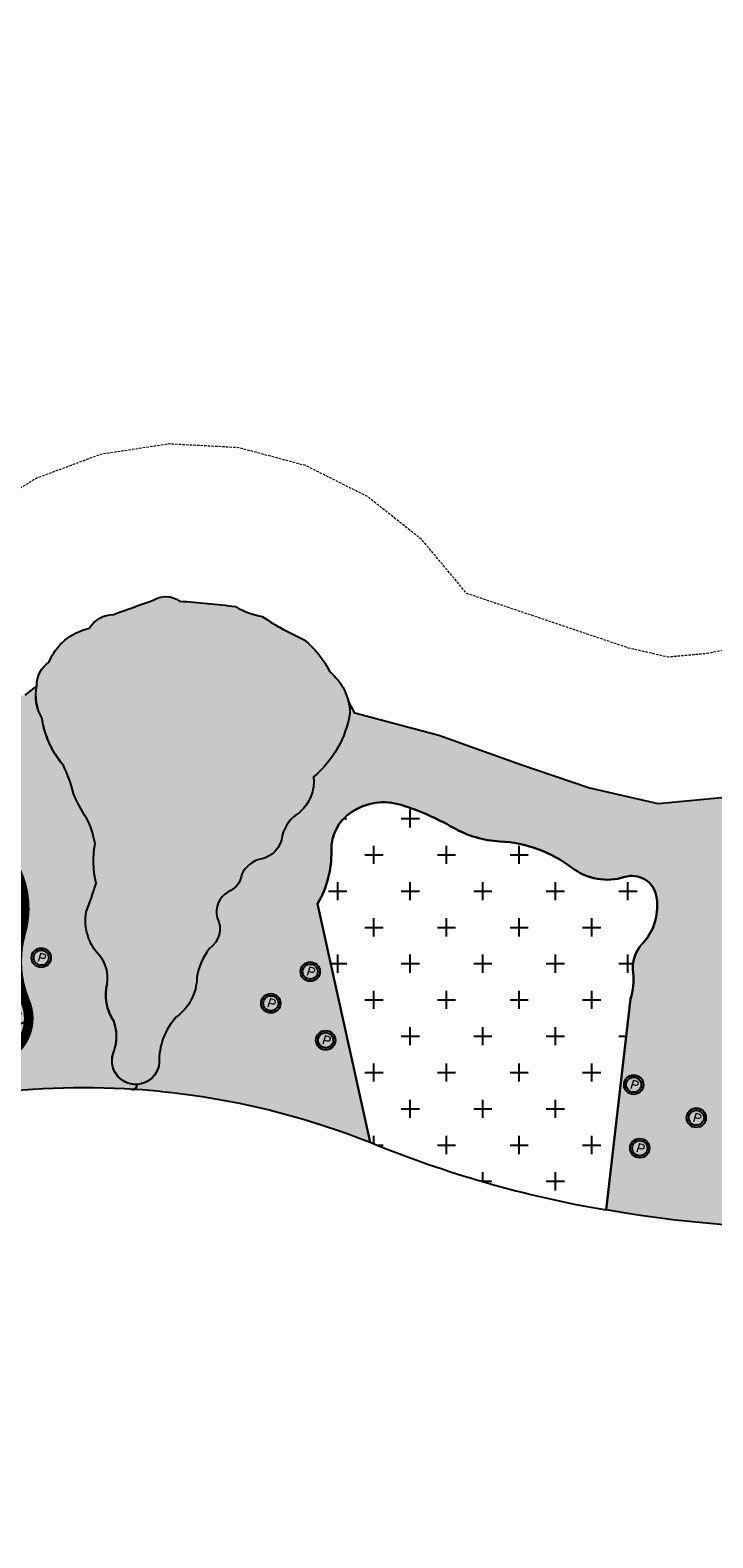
# Model space of a CAD drawing. Header units: feet. Extents: x 1609737 to 1611449, y 574802 to 575794.
# Tile 3 of 256: x 1609945 to 1610016, y 575089 to 575245. Entities that reach past the tile are written whole.
import ezdxf
from ezdxf.enums import TextEntityAlignment as Align

# ---------------------------------------------------------------- set-up
doc = ezdxf.new("R2010")
doc.units = ezdxf.units.FT
doc.header["$MEASUREMENT"] = 0
doc.linetypes.add('HIDDEN', pattern=[0.375, 0.25, -0.125])
for name, color, linetype in [('C-GROUTED-BLDR-HTCH', 51, 'Continuous'), ('C-GROUTED-BLDR-HTCH-SINGLE', 79, 'Continuous'), ('C-HTCH', 7, 'Continuous'), ('C-SHRUB-WELL', 4, 'Continuous'), ('C-THICKENED EDGE', 3, 'Continuous'), ('C-VOID FILLED RIPRAP', 23, 'Continuous'), ('V-SURV-FIGR', 170, 'Continuous')]:
    doc.layers.add(name, color=color, linetype=linetype)
doc.layers.add('C-SLOPE-LINE', color=1, linetype='HIDDEN', lineweight=20)
doc.styles.add('SHR', font='SIMPLEX', dxfattribs={"height": 0.75})

# ---------------------------------------------------------------- blocks, each defined once
blk = doc.blocks.new('_SHRUBWELL')
at = {"layer": 'C-SHRUB-WELL', "linetype": 'ByBlock', "lineweight": -2}
for radius in [0.08000000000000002, 0.0625]:
    blk.add_circle((0, 0), radius, dxfattribs=at)
at = {"layer": 'C-SHRUB-WELL', "linetype": 'ByBlock', "lineweight": -2, "style": 'SHR'}
blk.add_text('P', height=0.07500000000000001, rotation=342.7900000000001, dxfattribs=at).set_placement((-0.004515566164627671, -0.03891056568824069), align=Align.CENTER)

msp = doc.modelspace()

# ---------------------------------------------------------------- hatches: boundary and pattern name
at = {"layer": 'C-GROUTED-BLDR-HTCH'}
h = msp.add_hatch(color=256, dxfattribs=at)
h.dxf.hatch_style = 1
edge = h.paths.add_edge_path()
edge.add_arc((1609956.308053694, 575138.7111822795), 2.443395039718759, 162.4100816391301, 355.0355365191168, ccw=False)
edge.add_arc((1609949.839254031, 575141.2067582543), 4.497150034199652, 336.9999972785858, 380.766572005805)
edge.add_arc((1609958.185388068, 575145.5337941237), 4.96143134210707, 166.5981100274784, 213.4186377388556, ccw=False)
edge.add_arc((1609949.894622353, 575147.3033352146), 3.519409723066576, 349.8604228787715, 400.4844710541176)
edge.add_arc((1609956.426405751, 575153.2406242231), 5.310413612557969, 170.6457725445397, 223.4538057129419, ccw=False)
edge.add_arc((1609917.412602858, 575167.6173349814), 36.3771901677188, 338.1927908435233, 343.102668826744)
edge.add_arc((1609961.508691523, 575159.3440405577), 9.569907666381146, 169.1483459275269, 193.9064952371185, ccw=False)
edge.add_arc((1609943.113036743, 575159.6445022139), 9.121266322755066, 9.473194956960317, 27.04257486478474)
edge.add_arc((1609962.756904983, 575171.538300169), 13.88234456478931, 201.982103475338, 213.9198030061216, ccw=False)
edge.add_arc((1609936.240442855, 575163.0681008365), 14.03063977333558, 13.49334121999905, 26.12127034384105)
edge.add_arc((1609956.446738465, 575175.6135311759), 9.921951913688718, 188.7393497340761, 219.9278022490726, ccw=False)
edge.add_arc((1609950.928280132, 575176.5407438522), 4.931278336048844, 169.233602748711, 209.586449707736, ccw=False)
edge.add_arc((1609948.972399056, 575177.524410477), 2.889267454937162, 124.18809774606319, 181.239074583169, ccw=False)
edge.add_arc((1609952.713468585, 575177.7647966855), 5.779235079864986, 101.96048469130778, 158.163840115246, ccw=False)
edge.add_arc((1609954.082440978, 575181.845301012), 3.010453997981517, 90.69442439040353, 148.4930788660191, ccw=False)
edge.add_arc((1609999.158219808, 575064.4095333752), 128.6170885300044, 108.6377273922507, 110.53311008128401, ccw=False)
edge.add_arc((1609959.415146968, 575184.2673473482), 2.430932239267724, 53.715388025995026, 124.04102179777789, ccw=False)
edge.add_arc((1609956.203338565, 575108.998999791), 77.36778152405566, 82.2587912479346, 86.55398551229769, ccw=False)
edge.add_arc((1609970.847065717, 575192.8100754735), 8.302274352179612, 239.4306946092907, 259.9644657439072)
edge.add_arc((1609985.477489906, 575208.5724141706), 28.83545487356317, 236.1135591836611, 245.9660208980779)
edge.add_arc((1609967.180989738, 575174.3136886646), 10.28160536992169, 26.531338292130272, 50.40938805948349, ccw=False)
edge.add_arc((1609972.814085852, 575174.5276566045), 5.646908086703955, 1.630501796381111, 50.84262027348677, ccw=False)
edge.add_arc((1609967.766701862, 575176.3821980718), 10.82534832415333, 309.71687676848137, 350.99781368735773, ccw=False)
edge.add_arc((1609970.516160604, 575167.566070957), 4.196483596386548, -49.24936053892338, 6.693666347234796, ccw=False)
edge.add_arc((1609975.385939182, 575160.9142353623), 4.074168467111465, 121.5280488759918, 165.0392095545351)
edge.add_arc((1609968.804511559, 575162.193702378), 2.655142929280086, 278.5658661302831, 355.0806409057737, ccw=False)
edge.add_arc((1609970.001746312, 575156.6232911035), 3.052076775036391, 105.2299528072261, 153.2196961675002)
edge.add_arc((1609965.051236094, 575158.2599467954), 2.241103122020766, 291.3429840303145, 353.2997878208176, ccw=False)
edge.add_arc((1609967.053609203, 575154.0989181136), 2.389189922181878, 119.7822659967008, 194.4706527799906)
edge.add_arc((1609962.459703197, 575152.3695550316), 2.546160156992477, -55.22460753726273, 26.405782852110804, ccw=False)
edge.add_arc((1609968.755603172, 575146.4572220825), 6.169331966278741, 141.7318381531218, 172.1158271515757)
edge.add_arc((1609957.453359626, 575147.4371641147), 5.192949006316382, 306.3271046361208, 358.5247949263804, ccw=False)
edge.add_arc((1609965.367156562, 575138.7217405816), 6.628592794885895, 136.8693286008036, 181.9193060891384)
at = {"layer": 'C-GROUTED-BLDR-HTCH-SINGLE'}
h = msp.add_hatch(color=256, dxfattribs=at)
h.dxf.hatch_style = 1
edge = h.paths.add_edge_path()
edge.add_line((1609771.547299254, 575192.4379567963), (1609770.475383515, 575189.4370114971))
edge.add_arc((1609770.375622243, 575047.2794986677), 142.1575478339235, 74.077209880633, 89.95979179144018, ccw=False)
edge.add_arc((1609817.919768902, 575184.7777684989), 8.58130109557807, 137.3557169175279, 185.3155946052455, ccw=False)
edge.add_arc((1609807.155391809, 575194.6914860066), 6.052687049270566, 317.355716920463, 402.5084525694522)
edge.add_arc((1609770.954283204, 575062.0538934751), 142.6459220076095, 70.89121750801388, 73.43741077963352, ccw=False)
edge.add_arc((1609761.154405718, 574991.3789357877), 213.0870204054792, 56.495711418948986, 74.62502247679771, ccw=False)
edge.add_arc((1609906.463763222, 575212.1534616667), 51.22009433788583, 237.2810024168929, 293.0881944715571)
edge.add_arc((1609930.098655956, 575144.5650749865), 20.77627687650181, 92.23924920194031, 99.8356470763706, ccw=False)
edge.add_arc((1609929.543969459, 575149.8095887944), 15.51802778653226, 79.36021492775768, 90.94927639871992, ccw=False)
edge.add_arc((1609931.261017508, 575148.7545718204), 16.34661763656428, 48.48694528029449, 85.972514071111, ccw=False)
edge.add_arc((1609935.738561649, 575154.4745073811), 9.106383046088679, -16.222864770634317, 45.72808527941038, ccw=False)
edge.add_arc((1609954.645716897, 575148.9732879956), 10.58483160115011, 163.7771352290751, 203.0605298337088)
edge.add_arc((1609940.829767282, 575143.0915319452), 4.431010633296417, -43.234732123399, 23.060529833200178, ccw=False)
edge.add_arc((1609930.147377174, 575153.1351568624), 19.09347495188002, 298.7706688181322, 316.76526787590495, ccw=False)
edge.add_arc((1609926.714092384, 575159.387858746), 26.22675787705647, 279.314446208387, 298.7706688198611, ccw=False)
edge.add_arc((1609950.739764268, 575052.9438897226), 82.95588657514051, 97.83407589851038, 103.7950554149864, ccw=False)
edge.add_arc((1609950.94183369, 575055.9577813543), 79.99999999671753, 86.23735881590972, 98.27167046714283, ccw=False)
edge.add_arc((1609950.941833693, 575055.9577813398), 80.00000001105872, 68.28886940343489, 86.23735881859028, ccw=False)
edge.add_line((1609980.536013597, 575130.2826393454), (1609975.108568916, 575154.9248716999))
edge.add_arc((1609966.152179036, 575160.1861219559), 10.38738051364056, 329.568754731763, 361.388756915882)
edge.add_arc((1609981.187493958, 575160.5506250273), 4.652352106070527, 123.76370570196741, 181.3887569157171, ccw=False)
edge.add_arc((1609981.951441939, 575159.4078879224), 6.026930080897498, 72.48539185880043, 123.7637057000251, ccw=False)
edge.add_arc((1609975.496708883, 575138.9542752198), 27.47486358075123, 60.20263590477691, 72.48539186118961, ccw=False)
edge.add_arc((1609994.46083577, 575172.0710401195), 10.68739822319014, 240.2026359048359, 267.2306542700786)
edge.add_arc((1609993.301328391, 575148.1003471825), 13.31132210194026, 52.55565671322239, 87.23065427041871, ccw=False)
edge.add_arc((1610005.044589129, 575163.4352830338), 6.003553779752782, 232.555656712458, 287.5302384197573)
edge.add_arc((1610007.616386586, 575155.2935688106), 2.534692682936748, 11.469864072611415, 107.5302384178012, ccw=False)
edge.add_arc((1610004.594824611, 575154.6804799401), 5.617826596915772, -43.09569590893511, 11.469864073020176, ccw=False)
edge.add_arc((1610011.437541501, 575148.2781428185), 3.753016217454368, 136.9043040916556, 187.2635755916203)
edge.add_arc((1610001.589951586, 575147.0230000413), 6.174239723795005, -17.998828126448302, 7.263575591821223, ccw=False)
edge.add_line((1610007.462041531, 575145.115175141), (1610004.939334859, 575123.3375313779))
edge.add_arc((1610026.776919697, 575246.4152299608), 125.0000000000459, 259.9387600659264, 286.2953131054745)
edge.add_arc((1610026.776919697, 575246.4152299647), 125.0000000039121, 286.2953131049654, 288.43703693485)
edge.add_arc((1610091.610699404, 575051.9375165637), 79.99999999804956, 83.8394339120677, 108.43703693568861, ccw=False)
edge.add_arc((1610088.262056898, 575033.8866939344), 98.31579742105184, 75.95276703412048, 83.02808300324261, ccw=False)
edge.add_arc((1610099.913473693, 575081.6755731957), 49.12884105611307, 25.508451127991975, 75.60708648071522, ccw=False)
edge.add_arc((1610179.171950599, 575119.6832345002), 38.77181497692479, 205.7604657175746, 231.3413494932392)
edge.add_arc((1610149.72690751, 575096.256344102), 8.614784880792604, 307.3387572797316, 375.5456650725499)
edge.add_arc((1610168.684049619, 575100.6644145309), 10.86229245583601, 126.04960807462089, 191.143133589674, ccw=False)
edge.add_arc((1610158.420544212, 575117.3576825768), 8.807409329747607, 296.0744996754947, 364.1617587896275)
edge.add_arc((1610179.745456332, 575116.12637358), 12.67945350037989, 125.5537869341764, 171.5167107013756, ccw=False)
edge.add_line((1610172.372773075, 575126.4419968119), (1610175.013339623, 575129.8363437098))
edge.add_arc((1610168.591903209, 575131.6758920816), 6.679729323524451, 344.0145849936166, 395.9949619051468)
edge.add_arc((1610186.785751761, 575145.3635164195), 16.08927594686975, 192.2894912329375, 217.3534646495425, ccw=False)
edge.add_arc((1610179.367021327, 575140.6797243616), 8.396802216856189, 110.1863368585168, 171.3754865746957, ccw=False)
edge.add_arc((1610096.789116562, 575083.7757440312), 102.6940175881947, 30.94125674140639, 39.11321480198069, ccw=False)
edge.add_arc((1610202.023149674, 575146.859975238), 19.99999999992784, 210.9412567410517, 263.7660297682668)
edge.add_arc((1610198.470527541, 575061.0641788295), 65.92852349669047, 74.33330757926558, 88.79987475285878, ccw=False)
edge.add_arc((1610208.078382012, 575119.5587919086), 9.592337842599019, 31.30831780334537, 54.02433894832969)
edge.add_arc((1610219.774352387, 575130.939955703), 7.058964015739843, 176.8732166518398, 210.8369821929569, ccw=False)
edge.add_arc((1610205.543392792, 575162.7149429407), 32.20120265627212, 260.30991658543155, 282.888285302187, ccw=False)
edge.add_arc((1610202.023149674, 575146.8599752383), 16.00000000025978, 210.9412567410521, 263.1806682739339, ccw=False)
edge.add_arc((1610096.789116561, 575083.7757440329), 106.6940175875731, 30.94125674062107, 39.11321480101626)
edge.add_arc((1610136.394692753, 575113.6842021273), 57.12384032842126, 40.89822601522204, 92.18208793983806)
edge.add_line((1610134.219678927, 575170.7666201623), (1610134.086392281, 575157.9778931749))
edge.add_arc((1610137.763040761, 575184.7426931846), 27.01614820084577, 232.1569634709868, 262.17830129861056, ccw=False)
edge.add_arc((1610105.374480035, 575145.8374817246), 23.63931005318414, 48.01187907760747, 64.75300167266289)
edge.add_arc((1610104.229873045, 575132.690534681), 36.30766238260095, 71.98740091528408, 79.98517251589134)
edge.add_arc((1610104.229873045, 575132.6905346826), 36.30766238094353, 79.98517251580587, 112.0803184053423)
edge.add_line((1610090.581605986, 575166.3353136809), (1610090.66430032, 575183.1606176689))
edge.add_arc((1610184.609739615, 575187.3512952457), 94.03886081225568, 179.7872773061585, 182.5541321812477, ccw=False)
edge.add_arc((1610097.876618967, 575035.873289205), 152.0027833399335, 92.75463527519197, 94.61890377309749)
edge.add_line((1610085.636170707, 575187.3824228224), (1610081.673304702, 575186.8461640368))
edge.add_line((1610081.673304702, 575186.8461640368), (1610077.422812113, 575186.2709833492))
edge.add_line((1610077.422812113, 575186.2709833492), (1610069.019517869, 575184.5462439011))
edge.add_line((1610069.019517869, 575184.5462439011), (1610060.752676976, 575182.2550821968))
edge.add_line((1610060.752676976, 575182.2550821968), (1610052.660422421, 575179.408066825))
edge.add_line((1610052.660422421, 575179.408066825), (1610048.720252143, 575177.7131986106))
edge.add_line((1610048.720252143, 575177.7131986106), (1610044.780081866, 575176.0183303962))
edge.add_line((1610044.780081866, 575176.0183303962), (1610038.417876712, 575172.4425624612))
edge.add_line((1610038.417876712, 575172.4425624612), (1610031.716173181, 575169.5527630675))
edge.add_line((1610031.716173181, 575169.5527630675), (1610024.748678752, 575167.3807151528))
edge.add_line((1610024.748678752, 575167.3807151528), (1610017.592024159, 575165.9503075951))
edge.add_line((1610017.592024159, 575165.9503075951), (1610010.324920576, 575165.277272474))
edge.add_line((1610010.324920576, 575165.277272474), (1610003.113557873, 575166.9387490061))
edge.add_line((1610003.113557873, 575166.9387490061), (1609996.105834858, 575169.3169993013))
edge.add_line((1609996.105834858, 575169.3169993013), (1609987.652350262, 575172.3438308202))
edge.add_line((1609987.652350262, 575172.3438308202), (1609978.972677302, 575174.6430455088))
edge.add_line((1609978.972677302, 575174.6430455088), (1609978.278894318, 575175.9501330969))
edge.add_arc((1609972.814085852, 575174.5276566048), 5.646908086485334, 1.6305017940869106, 14.590186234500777, ccw=False)
edge.add_arc((1609967.766701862, 575176.3821980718), 10.82534832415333, 309.71687676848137, 350.99781368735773, ccw=False)
edge.add_arc((1609970.516160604, 575167.566070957), 4.196483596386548, -49.24936053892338, 6.693666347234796, ccw=False)
edge.add_arc((1609975.385939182, 575160.9142353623), 4.074168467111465, 121.5280488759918, 165.0392095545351)
edge.add_arc((1609968.804511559, 575162.193702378), 2.655142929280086, 278.5658661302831, 355.0806409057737, ccw=False)
edge.add_arc((1609970.001746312, 575156.6232911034), 3.052076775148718, 105.229952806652, 153.2196961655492)
edge.add_arc((1609965.051236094, 575158.2599467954), 2.241103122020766, 291.3429840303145, 353.2997878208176, ccw=False)
edge.add_arc((1609967.053609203, 575154.0989181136), 2.389189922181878, 119.7822659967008, 194.4706527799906)
edge.add_arc((1609962.459703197, 575152.3695550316), 2.546160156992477, -55.22460753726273, 26.405782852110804, ccw=False)
edge.add_arc((1609968.755603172, 575146.4572220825), 6.169331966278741, 141.7318381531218, 172.1158271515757)
edge.add_arc((1609957.453359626, 575147.4371641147), 5.192949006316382, 306.3271046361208, 358.5247949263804, ccw=False)
edge.add_arc((1609965.367156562, 575138.7217405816), 6.628592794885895, 136.8693286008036, 181.9193060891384)
edge.add_arc((1609956.308053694, 575138.7111822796), 2.44339503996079, 272.5847424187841, 355.0355365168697, ccw=False)
edge.add_arc((1609956.308053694, 575138.7111822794), 2.443395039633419, 155.3980299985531, 272.5847424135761, ccw=False)
edge.add_arc((1609949.839254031, 575141.2067582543), 4.497150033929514, 340.8081143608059, 380.7665720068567)
edge.add_arc((1609958.185388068, 575145.5337941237), 4.96143134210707, 166.5981100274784, 213.4186377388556, ccw=False)
edge.add_arc((1609949.894622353, 575147.3033352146), 3.519409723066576, 349.8604228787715, 400.4844710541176)
edge.add_arc((1609956.426405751, 575153.2406242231), 5.310413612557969, 170.6457725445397, 223.4538057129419, ccw=False)
edge.add_arc((1609917.412602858, 575167.6173349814), 36.3771901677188, 338.1927908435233, 343.102668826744)
edge.add_arc((1609961.508691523, 575159.3440405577), 9.569907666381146, 169.1483459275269, 193.9064952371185, ccw=False)
edge.add_arc((1609943.113036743, 575159.6445022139), 9.121266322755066, 9.473194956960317, 27.04257486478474)
edge.add_arc((1609962.756904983, 575171.538300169), 13.88234456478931, 201.982103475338, 213.9198030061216, ccw=False)
edge.add_arc((1609936.231434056, 575163.0648561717), 14.04015702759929, 13.49763859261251, 26.11697297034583)
edge.add_arc((1609956.029693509, 575175.4249338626), 9.48189189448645, 187.995828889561, 220.6713230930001, ccw=False)
edge.add_arc((1609950.621828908, 575176.4899560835), 4.64094588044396, 167.9107603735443, 210.909292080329, ccw=False)
edge.add_line((1609946.083807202, 575177.4619322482), (1609944.847945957, 575176.4979326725))
edge.add_line((1609944.847945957, 575176.4979326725), (1609937.900164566, 575175.5112708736))
edge.add_line((1609937.900164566, 575175.5112708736), (1609931.033064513, 575174.0662433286))
edge.add_line((1609931.033064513, 575174.0662433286), (1609924.276851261, 575172.1692061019))
edge.add_line((1609924.276851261, 575172.1692061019), (1609919.230805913, 575170.3300863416))
edge.add_line((1609919.230805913, 575170.3300863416), (1609913.995355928, 575169.1321720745))
edge.add_line((1609913.995355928, 575169.1321720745), (1609908.651636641, 575168.5940277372))
edge.add_line((1609908.651636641, 575168.5940277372), (1609903.282461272, 575168.7239931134))
edge.add_line((1609903.282461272, 575168.7239931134), (1609897.97103754, 575169.5200540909))
edge.add_line((1609897.97103754, 575169.5200540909), (1609892.79967817, 575170.9698738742))
edge.add_line((1609892.79967817, 575170.9698738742), (1609887.848525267, 575173.0509841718))
edge.add_line((1609887.848525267, 575173.0509841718), (1609883.19430833, 575175.731133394))
edge.add_line((1609883.19430833, 575175.731133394), (1609873.343295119, 575181.8864781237))
edge.add_line((1609873.343295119, 575181.8864781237), (1609863.182586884, 575187.5159308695))
edge.add_line((1609863.182586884, 575187.5159308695), (1609852.740232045, 575192.6039516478))
edge.add_line((1609852.740232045, 575192.6039516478), (1609842.045056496, 575197.1364950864))
edge.add_line((1609842.045056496, 575197.1364950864), (1609831.126584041, 575201.1010491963))
edge.add_line((1609831.126584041, 575201.1010491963), (1609820.014954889, 575204.4866699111))
edge.add_line((1609820.014954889, 575204.4866699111), (1609810.371598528, 575207.4395195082))
edge.add_arc((1609759.981962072, 574993.7877762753), 219.5135140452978, 76.72933722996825, 80.82501654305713)
edge.add_arc((1609783.640041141, 575059.3662611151), 151.5516815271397, 85.70749324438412, 93.15956510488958)
edge.add_line((1609775.28698689, 575210.6875704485), (1609771.547299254, 575192.4379567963))
at = {"layer": 'C-HTCH'}
h = msp.add_hatch(dxfattribs=at)
h.set_pattern_fill('CROSS', color=256, scale=0.75)
h.set_pattern_definition([(0, (0, 0), (3.75, 3.75), [1.875, -5.625]), (90, (0.9375, -0.9375), (-3.75, 3.75), [1.875, -5.625])])
edge = h.paths.add_edge_path()
edge.add_arc((1610001.589951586, 575147.0230000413), 6.17423972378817, 342.0011718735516, 367.2635755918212)
edge.add_arc((1610011.437541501, 575148.2781428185), 3.753016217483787, 136.9043040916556, 187.2635755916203, ccw=False)
edge.add_arc((1610004.594824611, 575154.6804799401), 5.617826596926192, 316.9043040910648, 371.4698640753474)
edge.add_arc((1610007.616386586, 575155.2935688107), 2.534692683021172, 11.46986407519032, 107.5302384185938)
edge.add_arc((1610005.044589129, 575163.4352830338), 6.003553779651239, 232.55565671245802, 287.5302384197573, ccw=False)
edge.add_arc((1609993.301328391, 575148.1003471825), 13.31132210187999, 52.55565671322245, 87.23065427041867)
edge.add_arc((1609994.46083577, 575172.0710401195), 10.68739822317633, 240.20263590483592, 267.2306542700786, ccw=False)
edge.add_arc((1609975.496708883, 575138.9542752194), 27.47486358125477, 60.20263590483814, 72.48539186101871)
edge.add_arc((1609981.951441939, 575159.4078879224), 6.026930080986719, 72.48539186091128, 123.7637057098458)
edge.add_arc((1609981.187493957, 575160.5506250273), 4.652352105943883, 123.7637057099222, 181.3887569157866)
edge.add_arc((1609966.152179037, 575160.1861219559), 10.38738051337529, -30.43124526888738, 1.3887569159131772, ccw=False)
edge.add_line((1609975.108568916, 575154.9248716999), (1609980.536013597, 575130.2826393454))
edge.add_arc((1610024.595805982, 575237.9245020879), 116.3100852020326, 247.7398127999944, 260.2674402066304)
edge.add_line((1610004.93364382, 575123.2884026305), (1610007.462041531, 575145.115175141))
at = {"layer": 'C-VOID FILLED RIPRAP'}
h = msp.add_hatch(dxfattribs=at)
h.set_pattern_fill('GRAVEL', color=256, scale=0.75)
h.set_pattern_definition([(228.012787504, (10.8, 15), (-120.0000000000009, -135.0000000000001), [2.01804, -199.7863207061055]), (184.969740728, (9.450000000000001, 13.5), (179.9999999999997, 15.00000000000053), [3.46302, -342.8388714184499]), (132.510447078, (6.000000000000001, 13.2), (150.0000000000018, -164.999999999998), [2.44182, -241.7404889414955]), (267.273689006, (0.15, 9.450000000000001), (15.00000000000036, 300.0000000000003), [3.153569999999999, -312.203370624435]), (292.833654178, (0, 6.3), (-74.99999999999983, 180.0000000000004), [3.092325, -306.1405969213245]), (357.273689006, (1.2, 3.45), (-300.0000000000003, 15.00000000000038), [3.153569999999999, -312.203370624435]), (37.6942404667, (4.35, 3.3), (-195, -149.9999999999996), [4.170434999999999, -412.87272823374]), (72.2553283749, (7.65, 5.85), (105.0000000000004, 330.0000000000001), [3.93732, -389.7948224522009]), (121.429565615, (8.85, 9.6), (-120.0000000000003, 194.9999999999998), [3.16425, -313.261096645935]), (175.236358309, (7.199999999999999, 12.3), (164.9999999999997, -15.00000000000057), [3.61248, -177.0114386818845]), (222.397437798, (3.6, 12.6), (-179.9999999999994, -164.9999999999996), [4.671720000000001, -462.5006250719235]), (138.814074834, (15, 9.299999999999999), (-105.0000000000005, 90), [1.594515, -157.8576721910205]), (171.46923439, (13.8, 10.35), (195, -29.99999999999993), [3.033554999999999, -300.322671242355]), (225, (10.8, 10.8), (-1.665334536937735e-15, -14.99999999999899), [2.121315, -19.0918884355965]), (203.198590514, (9.75, 12.6), (74.99999999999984, 29.99999999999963), [1.14237, -113.0942265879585]), (291.801409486, (8.7, 12.15), (-14.99999999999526, 45.00000000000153), [1.615545, -79.1619271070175]), (30.96375653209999, (9.299999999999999, 10.65), (45.0000000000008, 29.99999999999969), [2.623935, -84.84034342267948]), (161.565051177, (11.55, 12), (30.00000000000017, -14.99999999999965), [1.897365, -45.536799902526]), (16.389540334, (0, 12.15), (149.9999999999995, 45.00000000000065), [2.658, -263.142677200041]), (70.3461759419, (2.55, 12.9), (-60.0000000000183, -165.0000000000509), [2.229915, -220.761116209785]), (293.198590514, (11.55, 15), (-29.99999999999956, 74.99999999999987), [2.284725, -111.9518715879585]), (343.610459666, (12.45, 12.9), (-149.9999999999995, 45.00000000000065), [2.658, -263.142677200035]), (339.44395478, (0, 2.850000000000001), (-75.00000000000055, 30.00000000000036), [2.5632, -125.5968561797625]), (294.775140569, (2.4, 1.95), (-75.00000000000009, 165), [2.14767, -212.61964594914]), (66.8014094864, (11.7, 0), (29.99999999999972, 74.99999999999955), [2.284725, -111.9518715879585]), (17.3540246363, (12.6, 2.1), (-194.9999999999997, -59.99999999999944), [2.514465, -248.9313542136]), (69.44395478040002, (4.35, 0), (-30.00000000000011, -74.99999999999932), [1.2816, -126.8784561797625]), (101.309932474, (10.8, 0), (-14.99999999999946, 60.00000000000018), [0.76485, -75.720442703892]), (165.963756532, (10.65, 0.7500000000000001), (44.99999999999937, -15.00000000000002), [3.092325, -58.75425938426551]), (186.009005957, (7.65, 1.5), (150.0000000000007, 14.99999999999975), [2.86575, -283.708847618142]), (303.690067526, (9.299999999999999, 9.299999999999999), (-14.99999999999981, 29.99999999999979), [2.16333, -51.91993913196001]), (353.157226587, (10.5, 7.5), (255.0000000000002, -30.00000000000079), [3.77691, -373.9134393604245]), (60.9453959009, (14.25, 7.05), (-59.99999999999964, -104.9999999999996), [1.54434, -152.890112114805]), (90, (15, 8.4), (-15, 15), [0.8999999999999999, -14.1]), (120.256437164, (7.35, 1.95), (60.00000000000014, -105.0000000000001), [2.08386, -206.302799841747]), (48.01278750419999, (6.3, 3.75), (120, 134.9999999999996), [4.03608, -197.7682807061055]), (0, (9, 6.75), (15, 15), [3.9, -11.1]), (325.3048464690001, (12.9, 6.75), (150.0000000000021, -104.9999999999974), [2.37171, -234.79911451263]), (254.054604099, (14.85, 5.4), (-15.00000000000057, -60.00000000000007), [2.18403, -107.0176183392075]), (207.645975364, (14.25, 3.3), (-284.9999999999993, -150.0000000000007), [3.555975, -352.0421127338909]), (175.42607874, (11.1, 1.65), (-194.9999999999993, 15.00000000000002), [3.761985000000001, -372.4361011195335])])
edge = h.paths.add_edge_path()
edge.add_arc((1609958.185348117, 575145.533854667), 4.96143134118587, 166.5880069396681, 213.4194754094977)
edge.add_arc((1609958.185388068, 575145.5337941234), 4.961431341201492, 166.59811002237, 213.4186377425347, ccw=False)
edge.add_arc((1609949.894622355, 575147.3033361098), 3.519409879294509, 349.8604085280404, 349.8754837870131)
edge = h.paths.add_edge_path()
edge.add_arc((1609955.985986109, 575136.1768078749), 0.4422039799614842, 266.3991005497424, 372.201938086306)
edge.add_arc((1609956.30805257, 575138.7111559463), 2.44336878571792, 272.5837813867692, 272.584796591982)
edge.add_arc((1609955.986030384, 575136.1768050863), 0.4422039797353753, -93.60664741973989, 12.202566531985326, ccw=False)
edge = h.paths.add_edge_path()
edge.add_arc((1609931.029848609, 575183.7958036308), 19.28739655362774, 259.697388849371, 273.998468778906)
edge.add_arc((1609933.265809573, 575151.9380980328), 12.64868105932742, 45.72808527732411, 94.0396289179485, ccw=False)
edge.add_arc((1609935.73856165, 575154.4745073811), 9.106383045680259, -16.222864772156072, 45.72808528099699, ccw=False)
edge.add_arc((1609954.645716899, 575148.9732879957), 10.58483160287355, 163.777135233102, 203.0605298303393)
edge.add_arc((1609940.82976788, 575143.0915305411), 4.431010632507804, -43.28665364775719, 23.06054957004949, ccw=False)
edge.add_arc((1609930.147360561, 575153.1351392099), 19.09347495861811, 298.6732096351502, 316.75328938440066, ccw=False)
edge.add_arc((1609926.71408738, 575159.3878560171), 26.2267578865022, 286.1240039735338, 298.6996791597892, ccw=False)
edge.add_arc((1609950.739764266, 575052.9438897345), 82.9558865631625, 101.6433370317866, 103.7950554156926)
edge.add_arc((1609917.81607645, 575199.821295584), 67.60424697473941, 264.5121928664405, 281.2102112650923, ccw=False)
edge.add_arc((1609917.426444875, 575208.6853435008), 76.4003964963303, 226.2941446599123, 265.4388222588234, ccw=False)
edge.add_arc((1609770.170976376, 575047.63561547), 141.8511675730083, 48.24456297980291, 64.65832117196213)
edge.add_arc((1609842.971781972, 575170.4717358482), 13.22351783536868, 130.468477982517, 156.0643745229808, ccw=False)
edge.add_arc((1609831.566198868, 575183.8408446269), 4.349768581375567, 310.4684779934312, 383.678682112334)
edge.add_arc((1609839.938896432, 575187.5124870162), 4.792606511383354, 137.6687250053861, 203.6786821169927, ccw=False)
edge.add_arc((1609761.154405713, 574991.3789357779), 213.0870204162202, 56.495711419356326, 69.32282397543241, ccw=False)
edge.add_arc((1609907.00902257, 575211.7053910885), 51.1426451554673, 236.4957114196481, 293.0941469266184)
edge.add_line((1609927.069374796, 575164.6612371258), (1609927.580354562, 575164.8193799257))
h = msp.add_hatch(dxfattribs=at)
h.set_pattern_fill('AR-SAND', color=256, scale=0.05)
h.set_pattern_definition([(37.50000000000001, (0, 0), (-0.06299335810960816, 1.926823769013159), [0, -1.52, 0, -1.7, 0, -1.625]), (7.499999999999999, (0, 0), (1.769776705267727, 2.82214606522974), [0, -0.8200000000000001, 0, -1.37, 0, -0.525]), (327.5, (-1.23, 0), (3.114141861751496, 0.005659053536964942), [0, -0.5, 0, -1.8, 0, -2.35]), (317.5, (-1.23, 0), (3.006126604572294, 0.8776755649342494), [0, -0.25, 0, -1.18, 0, -1.35])])
edge = h.paths.add_edge_path()
edge.add_arc((1609958.185348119, 575145.5338546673), 4.961431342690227, 166.588006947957, 213.4194754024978)
edge.add_arc((1609958.185388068, 575145.5337941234), 4.961431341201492, 166.59811002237, 213.4186377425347, ccw=False)
edge.add_arc((1609949.894622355, 575147.3033361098), 3.519409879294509, 349.8604085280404, 349.8754837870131)
edge = h.paths.add_edge_path()
edge.add_arc((1609955.985986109, 575136.1768078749), 0.4422039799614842, 266.3991005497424, 372.201938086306)
edge.add_arc((1609956.30805257, 575138.7111559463), 2.44336878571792, 272.5837813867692, 272.584796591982)
edge.add_arc((1609955.986030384, 575136.1768050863), 0.4422039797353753, -93.60664741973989, 12.202566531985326, ccw=False)
edge = h.paths.add_edge_path()
edge.add_arc((1609931.029848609, 575183.7958036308), 19.28739655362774, 259.697388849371, 273.998468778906)
edge.add_arc((1609933.265809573, 575151.9380980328), 12.64868105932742, 45.72808527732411, 94.0396289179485, ccw=False)
edge.add_arc((1609935.73856165, 575154.4745073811), 9.106383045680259, -16.222864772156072, 45.72808528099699, ccw=False)
edge.add_arc((1609954.645716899, 575148.9732879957), 10.58483160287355, 163.777135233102, 203.0605298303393)
edge.add_arc((1609940.82976788, 575143.0915305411), 4.431010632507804, -43.28665364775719, 23.06054957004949, ccw=False)
edge.add_arc((1609930.147360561, 575153.1351392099), 19.09347495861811, 298.6732096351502, 316.75328938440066, ccw=False)
edge.add_arc((1609926.71408738, 575159.3878560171), 26.2267578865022, 286.1240039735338, 298.6996791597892, ccw=False)
edge.add_arc((1609950.739764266, 575052.9438897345), 82.9558865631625, 101.6433370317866, 103.7950554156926)
edge.add_arc((1609917.81607645, 575199.821295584), 67.60424697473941, 264.5121928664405, 281.2102112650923, ccw=False)
edge.add_arc((1609917.426444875, 575208.6853435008), 76.4003964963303, 226.2941446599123, 265.4388222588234, ccw=False)
edge.add_arc((1609770.170976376, 575047.63561547), 141.8511675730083, 48.24456297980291, 64.65832117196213)
edge.add_arc((1609842.971781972, 575170.4717358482), 13.22351783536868, 130.468477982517, 156.0643745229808, ccw=False)
edge.add_arc((1609831.566198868, 575183.8408446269), 4.349768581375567, 310.4684779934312, 383.678682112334)
edge.add_arc((1609839.938896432, 575187.5124870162), 4.792606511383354, 137.6687250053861, 203.6786821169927, ccw=False)
edge.add_arc((1609761.154405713, 574991.3789357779), 213.0870204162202, 56.495711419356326, 69.32282397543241, ccw=False)
edge.add_arc((1609907.00902257, 575211.7053910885), 51.1426451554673, 236.4957114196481, 293.0941469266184)
edge.add_line((1609927.069374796, 575164.6612371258), (1609927.580354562, 575164.8193799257))

# ---------------------------------------------------------------- linework, layer by layer
at = {"layer": 'C-GROUTED-BLDR-HTCH'}
msp.add_lwpolyline([(1609958.742282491, 575138.4997361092, -1.11672631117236), (1609953.978902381, 575139.4495815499, 0.1933235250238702), (1609954.044236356, 575142.8012745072, -0.207183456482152), (1609953.359065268, 575146.6837546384, 0.2245531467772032), (1609952.571421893, 575149.5882835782, -0.2345848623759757), (1609951.186608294, 575154.1037669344, 0.02142666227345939), (1609952.219285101, 575157.0440272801, -0.10845000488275), (1609952.109913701, 575161.1457364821, 0.07681141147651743), (1609951.237065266, 575163.791508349, -0.05213519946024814), (1609949.8837955, 575166.3419030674, 0.05515556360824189), (1609948.838051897, 575169.2454059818, -0.1369316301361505), (1609946.639982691, 575174.1059931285, -0.1779148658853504), (1609946.083807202, 575177.4619322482, -0.2542044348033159), (1609947.348886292, 575179.9144047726, -0.2502706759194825), (1609951.515797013, 575183.4185689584, -0.257680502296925), (1609954.045955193, 575184.8555339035, -0.008270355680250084), (1609958.05434435, 575186.2817077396, -0.3168615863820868), (1609960.853764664, 575186.2268908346, -0.01874351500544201), (1609966.624693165, 575185.6616959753, 0.08983598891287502), (1609969.400320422, 575184.6348270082, 0.04301597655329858), (1609973.733433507, 575182.2368755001, -0.1045662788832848), (1609976.379841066, 575178.906350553, -0.2180906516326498), (1609978.458707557, 575174.6883325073, -0.1820956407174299), (1609974.68403904, 575168.0552170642, -0.2490639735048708), (1609973.255491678, 575164.3869924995, 0.1921676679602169), (1609971.449873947, 575161.9660144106, -0.3468419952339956), (1609969.199985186, 575159.5681767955, 0.2125097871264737), (1609967.27703297, 575157.9984673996, -0.2771215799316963), (1609965.866885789, 575156.1725419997, 0.3379386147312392), (1609964.740214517, 575153.5018975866, -0.3720476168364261), (1609963.911933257, 575150.2781537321, 0.1333573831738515), (1609962.644587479, 575147.3034750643, -0.2317769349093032), (1609960.529633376, 575143.2534744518, 0.1991390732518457)], format="xyb", close=True, dxfattribs=at)
at = {"layer": 'C-GROUTED-BLDR-HTCH-SINGLE'}
for points in [[(1610017.592024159, 575165.9503075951), (1610010.324920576, 575165.277272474), (1610003.113557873, 575166.9387490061), (1609996.105834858, 575169.3169993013), (1609987.652350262, 575172.3438308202), (1609978.972677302, 575174.6430455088), (1609978.278894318, 575175.9501330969, -0.05660763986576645), (1609978.458707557, 575174.6883325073, -0.1820956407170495), (1609974.68403904, 575168.0552170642, -0.2490639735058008), (1609973.255491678, 575164.3869924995, 0.1921676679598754), (1609971.449873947, 575161.9660144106, -0.3468419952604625), (1609969.199985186, 575159.5681767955, 0.2125097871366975), (1609967.27703297, 575157.9984673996, -0.2771215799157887), (1609965.866885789, 575156.1725419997, 0.3379386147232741), (1609964.740214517, 575153.5018975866, -0.3720476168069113), (1609963.911933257, 575150.2781537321, 0.1333573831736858), (1609962.644587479, 575147.3034750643, -0.2317769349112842), (1609960.529633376, 575143.2534744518, 0.1991390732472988), (1609958.742282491, 575138.4997361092, -0.3761282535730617), (1609956.418243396, 575136.2702731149, -0.5610975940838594), (1609954.086465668, 575139.7283970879, 0.1761400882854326), (1609954.044236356, 575142.8012745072, -0.2071834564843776), (1609953.359065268, 575146.6837546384, 0.2245531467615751), (1609952.571421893, 575149.5882835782, -0.2345848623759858), (1609951.186608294, 575154.1037669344, 0.02142666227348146), (1609952.219285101, 575157.0440272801, -0.1084500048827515), (1609952.109913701, 575161.1457364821, 0.07681141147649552), (1609951.237065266, 575163.791508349, -0.05213519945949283), (1609949.8837955, 575166.3419030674, 0.05511794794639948), (1609948.838051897, 575169.2454059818, -0.1435477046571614), (1609946.639982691, 575174.1059931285, -0.1898492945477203), (1609946.083807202, 575177.4619322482), (1609944.847945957, 575176.4979326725)], [(1609939.432480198, 575135.12554488, -0.05255790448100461), (1609956.191696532, 575135.7853388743, -0.07847556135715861), (1609980.536013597, 575130.2826393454), (1609975.108568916, 575154.9248716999, 0.1397400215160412), (1609976.536508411, 575160.4378705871, -0.2568728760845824), (1609978.601860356, 575164.4182960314, -0.2275538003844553), (1609983.765240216, 575165.1554110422, -0.05364500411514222), (1609989.149903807, 575162.7966408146, 0.118481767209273), (1609993.944470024, 575161.3961233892, -0.1524633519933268), (1610001.39448556, 575158.6687956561, 0.244580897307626), (1610006.852914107, 575157.7105455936, -0.4455443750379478), (1610010.100460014, 575155.797598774, -0.2426902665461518), (1610008.697038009, 575150.8422745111, 0.22333989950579), (1610007.714643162, 575147.8036339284, -0.1106766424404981), (1610007.462041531, 575145.115175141), (1610004.939334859, 575123.3375313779, 0.1155118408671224), (1610061.850443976, 575126.436698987)]]:
    msp.add_lwpolyline(points, format="xyb", dxfattribs=at)
at = {"layer": 'C-HTCH', "elevation": 778, "flags": 128}
msp.add_lwpolyline([(1610007.462041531, 575145.115175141, 0.1106766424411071), (1610007.714643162, 575147.8036339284, -0.2233398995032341), (1610008.697038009, 575150.8422745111, 0.2426902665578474), (1610010.100460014, 575155.7975987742, 0.4455443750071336), (1610006.852914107, 575157.7105455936, -0.2445808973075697), (1610001.39448556, 575158.6687956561, 0.1524633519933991), (1609993.944470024, 575161.3961233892, -0.1184817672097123), (1609989.149903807, 575162.7966408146, 0.0536450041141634), (1609983.765240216, 575165.1554110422, 0.2275538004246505), (1609978.601860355, 575164.418296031, 0.256872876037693), (1609976.536508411, 575160.4378705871, -0.1397400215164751), (1609975.108568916, 575154.9248716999), (1609980.536013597, 575130.2826393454), (1609980.536013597, 575130.2826393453, 0.05471659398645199), (1610004.93364382, 575123.2884026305)], format="xyb", close=True, dxfattribs=at)
at = {"layer": 'C-SLOPE-LINE', "flags": 128}
msp.add_lwpolyline([(1610087.148371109, 575202.7237703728), (1610074.906260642, 575201.067156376), (1610065.504433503, 575199.1374724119), (1610056.255273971, 575196.5740602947), (1610047.201446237, 575193.3887444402), (1610042.662344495, 575191.4362452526), (1610038.306721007, 575189.5868668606), (1610031.755215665, 575185.9047060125), (1610026.500022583, 575183.6386472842), (1610021.036407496, 575181.9354189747), (1610015.424460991, 575180.8137537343), (1610011.342782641, 575180.4357334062), (1610007.24656211, 575181.379490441), (1609990.513251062, 575187.0277323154), (1609985.922555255, 575192.5484818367), (1609980.300992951, 575197.0151585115), (1609973.885599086, 575200.2394235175), (1609966.946880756, 575202.0853247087), (1609959.777411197, 575202.4750290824), (1609952.67949334, 575201.3921046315), (1609945.952413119, 575198.8822132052), (1609939.879819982, 575195.0511851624), (1609934.717766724, 575190.0605570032), (1609927.457273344, 575188.642299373), (1609919.674529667, 575186.4570287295), (1609914.973233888, 575184.7435589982), (1609911.561601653, 575183.96294932), (1609908.079416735, 575183.6122725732), (1609904.580643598, 575183.6969633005), (1609901.119503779, 575184.2157090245), (1609897.749635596, 575185.1604705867), (1609894.523262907, 575186.5166067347), (1609890.91379219, 575188.5951347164), (1609880.957556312, 575194.8162271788), (1609870.107240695, 575200.8277509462), (1609858.956163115, 575206.2610957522), (1609847.53510588, 575211.1012629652), (1609835.875596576, 575215.3348914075), (1609824.39682882, 575218.8323761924), (1609813.814869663, 575222.038967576, 0.01854977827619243), (1609796.748219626, 575225.4013133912, 0.02030208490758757), (1609783.238262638, 575225.9174583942), (1609774.611674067, 575245.1022949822, 0.002279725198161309), (1609774.542738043, 575245.2512601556)], format="xyb", dxfattribs=at)
at = {"layer": 'C-THICKENED EDGE', "const_width": 1, "elevation": 778.9}
msp.add_lwpolyline([(1609930.958962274, 575133.5069022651, 0.08509831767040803), (1609939.337162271, 575136.3987105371, 0.07867799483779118), (1609944.057995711, 575140.0563389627, 0.297615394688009), (1609944.906702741, 575144.8271737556, -0.1731047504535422), (1609944.482349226, 575151.9304179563, 0.2770940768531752), (1609942.09540331, 575160.9949963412, 0.1506942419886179), (1609932.710972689, 575165.1341471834, 0.07963811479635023), (1609926.549599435, 575165.0359782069, 0.2421454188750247)], format="xyb", dxfattribs=at)
at = {"layer": 'V-SURV-FIGR'}
for points in [[(1609953.359228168, 575146.6846661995, 0.2072332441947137), (1609954.044236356, 575142.8012745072, -0.2071834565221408), (1609953.359065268, 575146.6837546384, 6.577822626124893e-05)], [(1609955.958212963, 575135.7354769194, 0.4975079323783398), (1609956.418200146, 575136.2702711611, 4.429668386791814e-06), (1609956.418243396, 575136.2702731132, -0.4975426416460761)]]:
    msp.add_lwpolyline(points, format="xyb", close=True, dxfattribs=at)

# ---------------------------------------------------------------- block references
at = {"layer": 'C-SHRUB-WELL', "xscale": 12.50000000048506, "yscale": 12.50000000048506, "zscale": 1.041666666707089}
for p in [(1609946.550625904, 575149.366617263), (1609974.349357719, 575147.9308593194), (1609970.274614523, 575144.6541390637), (1609975.947445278, 575140.8385549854), (1610007.782866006, 575136.2360277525), (1610014.255386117, 575132.8206730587), (1610008.413134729, 575129.6777950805)]:
    msp.add_blockref('_SHRUBWELL', p, dxfattribs=at)

doc.saveas('drawing.dxf')
